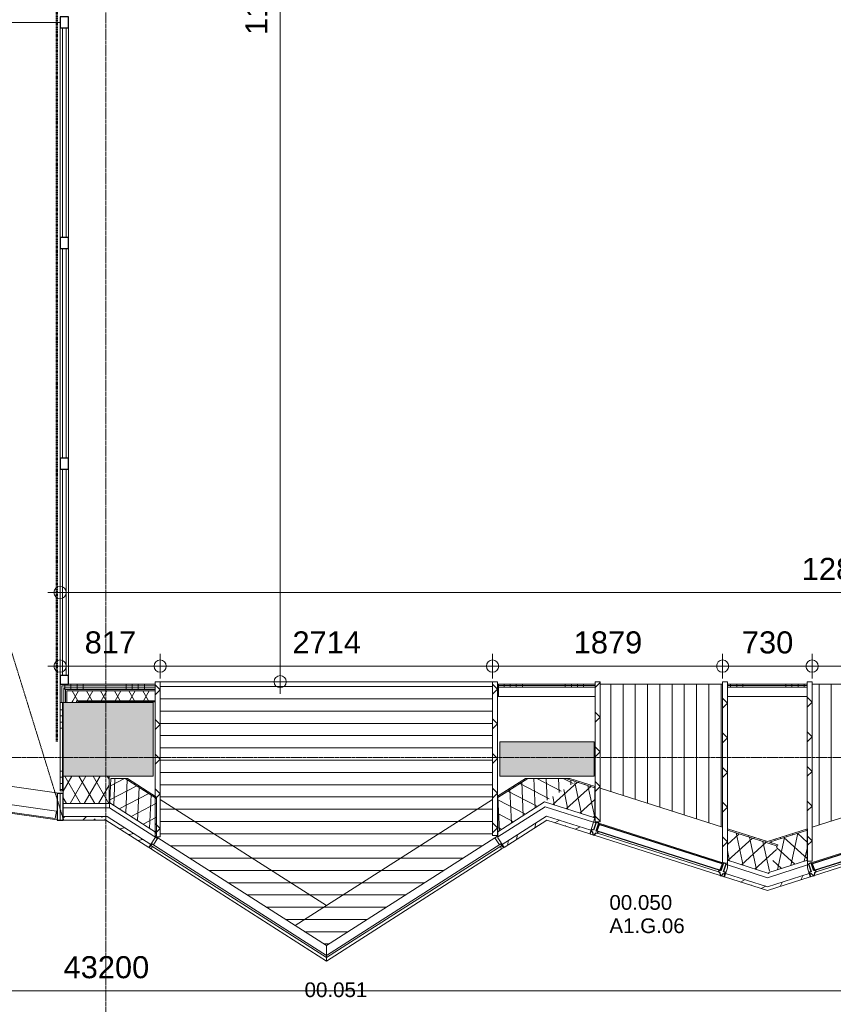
# Model space of a CAD drawing. Header units: millimetres. Extents: x 522 to 75900, y -25803 to 58941.
# Tile 29 of 134: x 30895 to 37539, y 7987 to 16022. Entities that reach past the tile are written whole.
import ezdxf

# ---------------------------------------------------------------- set-up
doc = ezdxf.new("R2010")
doc.units = ezdxf.units.MM
for name, pattern in [('BE_Brand', [10, 5, -2, 1, -2]), ('Dot', [4.7625, 0, -4.7625]), ('Grid Line', [22.225, 12.7, -3.175, 3.175, -3.175]), ('Streep 1_1', [2, 1, -1])]:
    doc.linetypes.add(name, pattern=pattern)
for name, color, linetype, lineweight in [('00_Algemeen', 7, 'Dot', 9), ('00_Algemeen-100', 7, 'Continuous', 9), ('22_Metselwerk', 7, 'Continuous', 9), ('30_Kozijnen-ramen-deuren', 7, 'Continuous', 9), ('42_Dekvloeren en vloersystemen', 7, 'Continuous', 9), ('42_Dekvloeren en vloersystemen_HATCH', 7, 'Continuous', 9)]:
    doc.layers.add(name, color=color, linetype=linetype, lineweight=lineweight)
doc.styles.add('Arial', font='arial.ttf', dxfattribs={"height": 180})
doc.styles.add('Arial_4', font='arial.ttf', dxfattribs={"height": 120})
doc.dimstyles.new('1_8mm_continuous_mm_zwart', dxfattribs={"dimscale": 304.8, "dimtxt": 183.646692, "dimasz": 0.328084, "dimexe": 0.328084, "dimexo": 0.0625, "dimgap": 0.164042, "dimtad": 1, "dimdec": 0, "dimzin": 0, "dimdsep": 46, "dimtxsty": 'Arial', "dimblk1": 'DOTBLANK', "dimblk2": 'DOTBLANK', "dimsah": 1, "dimcen": 0.09, "dimdle": 0.328084, "dimazin": 0, "dimtfac": 1, "dimtdec": 4, "dimtix": 1, "dimtmove": 0, "dimatfit": 3, "dimfxl": 0.328084, "dimfxlon": 1, "dimtvp": 1, "dimtolj": 1, "dimtzin": 0, "dimarcsym": 2})
pattern_1 = [(270, (31413.75, 10600), (500, 1e-12), []), (270, (31363.75, 10600), (500, 1e-12), []), (270, (31313.75, 10600), (500, 1e-12), []), (270, (31263.75, 10600), (500, 1e-12), [])]
pattern_2 = [(270, (35000, 10600), (500, 1e-12), []), (270, (34950, 10600), (500, 1e-12), []), (270, (34900, 10600), (500, 1e-12), []), (270, (34850, 10600), (500, 1e-12), [])]
pattern_3 = [(270, (36800.15, 10600), (500, 2e-12), []), (270, (36750.15, 10600), (500, 2e-12), []), (270, (36700.15, 10600), (500, 2e-12), []), (270, (36650.15, 10600), (500, 2e-12), [])]

# ---------------------------------------------------------------- blocks, each defined once
blk = doc.blocks.new('FRA_R12_AWT_CON_Betonwerk_R20_rvt-1-100 - Plattegrond - Begane grond')
at = {"layer": '22_Metselwerk', "true_color": 0xc0c0c0}
for points in [[(31250, 9850), (31985, 9850), (31985, 10450), (31250, 10450), (31250, 10233.7)], [(35300.1, 9850), (35585, 9850), (35585, 10130), (34815, 10130), (34815, 9850), (34893.9, 9850)]]:
    blk.add_hatch(color=9, dxfattribs=at).paths.add_polyline_path(points, flags=0)
at = {"layer": '22_Metselwerk', "lineweight": 13}
for p, q in [((31985, 10450), (31250, 10450)), ((31250, 10450), (31250, 9850)), ((31985, 9850), (31985, 10450)), ((35585, 10130), (34815, 10130)), ((34815, 10130), (34815, 9850)), ((35585, 9850), (35585, 10130)), ((31250, 9850), (31985, 9850)), ((34815, 9850), (35585, 9850))]:
    blk.add_line(p, q, dxfattribs=at)
blk = doc.blocks.new('31_W_A1_G_Kawneer - StoneClad - zigzag - A1_G_06_Kawneer - 1155x3410 - Recht-10955038-100 - Plattegrond - Begane grond')
at = {"layer": '30_Kozijnen-ramen-deuren', "lineweight": 25}
for p, q in [((-572.5, 26), (-572.5, 12)), ((-560.5, 26), (-572.5, 26)), ((-572.5, 12), (-557, 12)), ((-550.5, 50), (-560.5, 26)), ((-557, 12), (-557, -56)), ((-540.5, 50), (-550.5, 50)), ((-530.5, 26), (-540.5, 50)), ((-534, -56), (-534, 12)), ((-534, 12), (-518.5, 12)), ((-518.5, 26), (-530.5, 26)), ((528.5, 9), (-528.5, 9)), ((-528.5, 9), (-528.5, -46.5)), ((528.5, 9), (-528.5, 9)), ((-528.5, 9), (-528.5, -46.5)), ((-518.5, 12), (-518.5, 26)), ((530.5, 26), (518.5, 26)), ((518.5, 26), (518.5, 12)), ((518.5, 12), (534, 12)), ((528.5, -46.5), (528.5, 9)), ((528.5, -46.5), (528.5, 9)), ((540.5, 50), (530.5, 26)), ((534, 12), (534, -56)), ((550.5, 50), (540.5, 50)), ((560.5, 26), (550.5, 50)), ((557, -56), (557, 12)), ((557, 12), (572.5, 12)), ((572.5, 26), (560.5, 26)), ((572.5, 12), (572.5, 26)), ((-557, -56), (-534, -56)), ((-528.5, -46.5), (528.5, -46.5)), ((-528.5, -46.5), (528.5, -46.5)), ((534, -56), (557, -56))]:
    blk.add_line(p, q, dxfattribs=at)
at = {"layer": '30_Kozijnen-ramen-deuren'}
for p, q in [((-540.5, 50), (540.5, 50)), ((518.5, 26), (-518.5, 26)), ((-518.5, 12), (518.5, 12)), ((-528.1, -56), (534, -56))]:
    blk.add_line(p, q, dxfattribs=at)
blk = doc.blocks.new('31_W_A1_G_Kawneer - StoneClad - zigzag - A1_G_05_Kawneer - 1155x3410 - Links-10955034-100 - Plattegrond - Begane grond')
at = {"layer": '30_Kozijnen-ramen-deuren', "lineweight": 25}
for p, q in [((-572.5, 26), (-572.5, 12)), ((-560.5, 26), (-572.5, 26)), ((-572.5, 12), (-557, 12)), ((-550.5, 50), (-560.5, 26)), ((-557, 12), (-557, -56)), ((-540.5, 50), (-550.5, 50)), ((-530.5, 26), (-540.5, 50)), ((-534, -56), (-534, 12)), ((-534, 12), (-518.5, 12)), ((-518.5, 26), (-530.5, 26)), ((528.5, 9), (-528.5, 9)), ((-528.5, 9), (-528.5, -46.5)), ((528.5, 9), (-528.5, 9)), ((-528.5, 9), (-528.5, -46.5)), ((-518.5, 12), (-518.5, 26)), ((530.5, 26), (518.5, 26)), ((518.5, 26), (518.5, 12)), ((518.5, 12), (534, 12)), ((528.5, -46.5), (528.5, 9)), ((528.5, -46.5), (528.5, 9)), ((540.5, 50), (530.5, 26)), ((534, 12), (534, -56)), ((550.5, 50), (540.5, 50)), ((560.5, 26), (550.5, 50)), ((557, -56), (557, 12)), ((557, 12), (572.5, 12)), ((572.5, 26), (560.5, 26)), ((572.5, 12), (572.5, 26)), ((-557, -56), (-534, -56)), ((-528.5, -46.5), (528.5, -46.5)), ((-528.5, -46.5), (528.5, -46.5)), ((534, -56), (557, -56))]:
    blk.add_line(p, q, dxfattribs=at)
at = {"layer": '30_Kozijnen-ramen-deuren'}
for p, q in [((-540.5, 50), (540.5, 50)), ((518.5, 26), (-518.5, 26)), ((-518.5, 12), (518.5, 12)), ((-534, -56), (534, -56))]:
    blk.add_line(p, q, dxfattribs=at)
blk = doc.blocks.new('31_W_A2_GG_Kawneer - Zigzag - A1_GG_02_Kawneer-10256560-100 - Plattegrond - Begane grond')
at = {"layer": '30_Kozijnen-ramen-deuren'}
for p, q in [((-1425.3, -704.3), (-1432.9, -716.1)), ((0, -1631.5), (-1432.9, -716.1)), ((-1422.8, -722.5), (-1427.2, -748.1)), ((0, -1614.9), (-1425.3, -704.3)), ((-1412.3, -712.6), (-1375.7, -655.3)), ((-1375.7, -655.3), (0, -1534.2)), ((0, -1534.2), (1375.7, -655.3)), ((1425.3, -704.3), (0, -1614.9)), ((1432.9, -716.1), (0, -1631.5)), ((1412.3, -712.6), (1375.7, -655.3)), ((1422.8, -722.5), (1427.2, -748.1)), ((1425.3, -704.3), (1432.9, -716.1)), ((0, -1660), (-1427.2, -748.1)), ((1427.2, -748.1), (0, -1660)), ((0, -1614.9), (0, -1534.2)), ((0, -1614.9), (0, -1534.2)), ((0, -1631.5), (0, -1614.9)), ((0, -1614.9), (0, -1631.5)), ((0, -1660), (0, -1631.5)), ((0, -1631.5), (0, -1660))]:
    blk.add_line(p, q, dxfattribs=at)
blk = doc.blocks.new('21_CWA_G02_facade panel - 21_CWA_G02_facade panel - GL02-6955139-100 - Plattegrond - Begane grond')
at = {"layer": '30_Kozijnen-ramen-deuren', "lineweight": 18}
for p, q in [((517.3, 65), (-517.3, 65)), ((-517.3, 65), (-517.3, 3)), ((-517.3, 3), (517.3, 3)), ((517.3, 3), (517.3, 65))]:
    blk.add_line(p, q, dxfattribs=at)
blk = doc.blocks.new('Rectangular Mullion - 50 x 217_rotation-5218346-100 - Plattegrond - Begane grond')
at = {"layer": '30_Kozijnen-ramen-deuren', "lineweight": 25}
for p, q in [((-15.9, 146.9), (-65.4, 139.9)), ((-65.4, 139.9), (-34.6, -74.9)), ((14.9, -67.9), (-15.9, 146.9)), ((-34.6, -74.9), (14.9, -67.9))]:
    blk.add_line(p, q, dxfattribs=at)
blk = doc.blocks.new('Rectangular Mullion - 50 x 217mm-5218343-100 - Plattegrond - Begane grond')
at = {"layer": '30_Kozijnen-ramen-deuren'}
for p, q in [((30176.1, 9858.2), (31232.9, 9707)), ((30143.4, 9643.7), (31200.2, 9492.5))]:
    blk.add_line(p, q, dxfattribs=at)
blk = doc.blocks.new('System Panel - 22_CW_Internal_VSG_Double Glass_32mm-6263434-100 - Plattegrond - Begane grond')
at = {"layer": '30_Kozijnen-ramen-deuren', "lineweight": 18}
for p, q in [((855, 16), (-855, 16)), ((-855, 16), (-855, -16)), ((855, -16), (855, 16)), ((-855, -16), (855, -16))]:
    blk.add_line(p, q, dxfattribs=at)
blk = doc.blocks.new('System Panel - 22_CW_Internal_VSG_Double Glass_32mm-6263654-100 - Plattegrond - Begane grond')
at = {"layer": '30_Kozijnen-ramen-deuren', "lineweight": 18}
for p, q in [((842.5, 16), (-842.5, 16)), ((-842.5, 16), (-842.5, -16)), ((842.5, -16), (842.5, 16)), ((-842.5, -16), (842.5, -16))]:
    blk.add_line(p, q, dxfattribs=at)
blk = doc.blocks.new('Rectangular Mullion - 22CWm_90x70 Janisol Eco 70_blauw-10414443-100 - Plattegrond - Begane grond')
at = {"layer": '30_Kozijnen-ramen-deuren', "lineweight": 25}
for p, q in [((-45, 35), (45, 35)), ((-45, -35), (-45, 35)), ((45, 35), (45, -35)), ((45, -35), (-45, -35))]:
    blk.add_line(p, q, dxfattribs=at)
blk = doc.blocks.new('Rectangular Mullion - 22CWm_90x70 Janisol Eco 70_blauw-V52-100 - Plattegrond - Begane grond')
at = {"layer": '30_Kozijnen-ramen-deuren', "lineweight": 25}
for p, q in [((-45, 35), (45, 35)), ((-45, -35), (-45, 35)), ((45, 35), (45, -35)), ((45, -35), (-45, -35))]:
    blk.add_line(p, q, dxfattribs=at)
blk = doc.blocks.new('Rectangular Mullion - 22CWm_90x70 Janisol Eco 70_blauw-V53-100 - Plattegrond - Begane grond')
at = {"layer": '30_Kozijnen-ramen-deuren', "lineweight": 25}
for p, q in [((-45, 35), (45, 35)), ((-45, -35), (-45, 35)), ((45, 35), (45, -35)), ((45, -35), (-45, -35))]:
    blk.add_line(p, q, dxfattribs=at)
blk = doc.blocks.new('Rectangular Mullion - 22CWm_70x70 Jansen Eco 70_blauw-10414448-100 - Plattegrond - Begane grond')
at = {"layer": '30_Kozijnen-ramen-deuren', "lineweight": 25}
for p, q in [((0, 35), (-70, 35)), ((-70, 35), (-70, -35)), ((0, -35), (0, 35)), ((-70, -35), (0, -35))]:
    blk.add_line(p, q, dxfattribs=at)
blk = doc.blocks.new('Rectangular Mullion - 22CWm_70x70 Jansen Eco 70_blauw-9497728-100 - Plattegrond - Begane grond')
at = {"layer": '30_Kozijnen-ramen-deuren'}
for p, q in [((31225, 14155), (31225, 12445)), ((31295, 14155), (31295, 12445))]:
    blk.add_line(p, q, dxfattribs=at)
blk = doc.blocks.new('Rectangular Mullion - 22CWm_70x70 Jansen Eco 70_blauw-V54-100 - Plattegrond - Begane grond')
at = {"layer": '30_Kozijnen-ramen-deuren'}
for p, q in [((31225, 15955), (31225, 14245)), ((31295, 15955), (31295, 14245))]:
    blk.add_line(p, q, dxfattribs=at)
blk = doc.blocks.new('Rectangular Mullion - 22CWm_70x70 Jansen Eco 70_blauw-9497733-100 - Plattegrond - Begane grond')
at = {"layer": '30_Kozijnen-ramen-deuren'}
for p, q in [((31225, 12355), (31225, 10670)), ((31295, 12355), (31295, 10670))]:
    blk.add_line(p, q, dxfattribs=at)
blk = doc.blocks.new('DIMBLOCK172-100 - Plattegrond - Begane grond')
at = {"layer": '00_Algemeen-100', "transparency": 16777216}
for p, q in [((32922.2, 21867.5), (33122.2, 21867.5)), ((33022.2, 21867.5), (32922.2, 21867.5)), ((33022.2, 10520), (33022.2, 21867.5)), ((32922.2, 10620), (33122.2, 10620)), ((33022.2, 10620), (32922.2, 10620))]:
    blk.add_line(p, q, dxfattribs=at)
for centre in [(33022.2, 21867.5), (33022.2, 10620)]:
    blk.add_circle(centre, 50, dxfattribs=at)
at = {"layer": '00_Algemeen-100', "color": 0, "transparency": 16777216, "insert": (32738.5, 15897.6), "char_height": 180, "width": 830.648, "attachment_point": 1, "rotation": 90, "line_spacing_factor": 0.941778, "style": 'Arial'}
blk.add_mtext('11248', dxfattribs=at)
blk = doc.blocks.new('_DotBlank')
at = {"color": 0, "linetype": 'ByBlock', "lineweight": -2}
blk.add_line((-0.5, 0), (-1, 0), dxfattribs=at)
blk.add_circle((0, 0), 0.5, dxfattribs=at)
blk = doc.blocks.new('DIMBLOCK193-100 - Plattegrond - Begane grond')
at = {"layer": '00_Algemeen-100', "transparency": 16777216}
for p, q in [((31225, 10646.9), (31225, 10846.9)), ((32042.5, 10646.9), (32042.5, 10846.9)), ((31125, 10746.9), (32042.5, 10746.9)), ((31225, 10746.9), (31225, 10646.9)), ((32042.5, 10746.9), (32042.5, 10646.9))]:
    blk.add_line(p, q, dxfattribs=at)
for centre in [(31225, 10746.9), (32042.5, 10746.9)]:
    blk.add_circle(centre, 50, dxfattribs=at)
at = {"layer": '00_Algemeen-100', "color": 0, "transparency": 16777216, "insert": (31426.1, 11030.6), "char_height": 180, "width": 498.389, "attachment_point": 1, "line_spacing_factor": 0.941778, "style": 'Arial'}
blk.add_mtext('817', dxfattribs=at)
blk = doc.blocks.new('DIMBLOCK194-100 - Plattegrond - Begane grond')
at = {"layer": '00_Algemeen-100', "transparency": 16777216}
for p, q in [((32042.5, 10646.9), (32042.5, 10846.9)), ((34756.5, 10646.9), (34756.5, 10846.9)), ((32042.5, 10746.9), (34756.5, 10746.9)), ((32042.5, 10746.9), (32042.5, 10646.9)), ((34756.5, 10746.9), (34756.5, 10646.9))]:
    blk.add_line(p, q, dxfattribs=at)
for centre in [(32042.5, 10746.9), (34756.5, 10746.9)]:
    blk.add_circle(centre, 50, dxfattribs=at)
at = {"layer": '00_Algemeen-100', "color": 0, "transparency": 16777216, "insert": (33122.6, 11030.6), "char_height": 180, "width": 664.518, "attachment_point": 1, "line_spacing_factor": 0.941778, "style": 'Arial'}
blk.add_mtext('2714', dxfattribs=at)
blk = doc.blocks.new('DIMBLOCK195-100 - Plattegrond - Begane grond')
at = {"layer": '00_Algemeen-100', "transparency": 16777216}
for p, q in [((34756.5, 10646.9), (34756.5, 10846.9)), ((36635.2, 10646.9), (36635.2, 10846.9)), ((34756.5, 10746.9), (36635.2, 10746.9)), ((34756.5, 10746.9), (34756.5, 10646.9)), ((36635.2, 10746.9), (36635.2, 10646.9))]:
    blk.add_line(p, q, dxfattribs=at)
for centre in [(34756.5, 10746.9), (36635.2, 10746.9)]:
    blk.add_circle(centre, 50, dxfattribs=at)
at = {"layer": '00_Algemeen-100', "color": 0, "transparency": 16777216, "insert": (35419, 11030.6), "char_height": 180, "width": 664.518, "attachment_point": 1, "line_spacing_factor": 0.941778, "style": 'Arial'}
blk.add_mtext('1879', dxfattribs=at)
blk = doc.blocks.new('DIMBLOCK196-100 - Plattegrond - Begane grond')
at = {"layer": '00_Algemeen-100', "transparency": 16777216}
for p, q in [((36635.2, 10646.9), (36635.2, 10846.9)), ((37365, 10646.9), (37365, 10846.9)), ((36635.2, 10746.9), (37365, 10746.9)), ((36635.2, 10746.9), (36635.2, 10646.9)), ((37365, 10746.9), (37365, 10646.9))]:
    blk.add_line(p, q, dxfattribs=at)
for centre in [(36635.2, 10746.9), (37365, 10746.9)]:
    blk.add_circle(centre, 50, dxfattribs=at)
at = {"layer": '00_Algemeen-100', "color": 0, "transparency": 16777216, "insert": (36792.4, 11030.6), "char_height": 180, "width": 498.389, "attachment_point": 1, "line_spacing_factor": 0.941778, "style": 'Arial'}
blk.add_mtext('730', dxfattribs=at)
blk = doc.blocks.new('DIMBLOCK197-100 - Plattegrond - Begane grond')
at = {"layer": '00_Algemeen-100', "transparency": 16777216}
for p, q in [((37365, 10646.9), (37365, 10846.9)), ((38365, 10646.9), (38365, 10846.9)), ((37365, 10746.9), (38365, 10746.9)), ((37365, 10746.9), (37365, 10646.9)), ((38365, 10746.9), (38365, 10646.9))]:
    blk.add_line(p, q, dxfattribs=at)
for centre in [(37365, 10746.9), (38365, 10746.9)]:
    blk.add_circle(centre, 50, dxfattribs=at)
at = {"layer": '00_Algemeen-100', "color": 0, "transparency": 16777216, "insert": (37588.1, 11030.6), "char_height": 180, "width": 664.518, "attachment_point": 1, "line_spacing_factor": 0.941778, "style": 'Arial'}
blk.add_mtext('1000', dxfattribs=at)
blk = doc.blocks.new('DIMBLOCK208-100 - Plattegrond - Begane grond')
at = {"layer": '00_Algemeen-100', "transparency": 16777216}
for p, q in [((31225, 11446.9), (31225, 11246.9)), ((31225, 11346.9), (31225, 11446.9)), ((44030, 11446.9), (44030, 11246.9)), ((44030, 11346.9), (44030, 11446.9)), ((31125, 11346.9), (44030, 11346.9))]:
    blk.add_line(p, q, dxfattribs=at)
for centre in [(31225, 11346.9), (44030, 11346.9)]:
    blk.add_circle(centre, 50, dxfattribs=at)
at = {"layer": '00_Algemeen-100', "color": 0, "transparency": 16777216, "insert": (37281.4, 11630.6), "char_height": 180, "width": 830.648, "attachment_point": 1, "line_spacing_factor": 0.941778, "style": 'Arial'}
blk.add_mtext('12805', dxfattribs=at)
blk = doc.blocks.new('DIMBLOCK259-100 - Plattegrond - Begane grond')
at = {"layer": '00_Algemeen-100', "transparency": 16777216}
for p, q in [((10000, 8196.1), (10000, 7996.1)), ((10000, 8096.1), (10000, 8196.1)), ((53200, 8196.1), (53200, 7996.1)), ((53200, 8096.1), (53200, 8196.1)), ((9900, 8096.1), (53300, 8096.1))]:
    blk.add_line(p, q, dxfattribs=at)
for centre in [(10000, 8096.1), (53200, 8096.1)]:
    blk.add_circle(centre, 50, dxfattribs=at)
at = {"layer": '00_Algemeen-100', "color": 0, "transparency": 16777216, "insert": (31253.9, 8379.8), "char_height": 180, "width": 830.648, "attachment_point": 1, "line_spacing_factor": 0.941778, "style": 'Arial'}
blk.add_mtext('43200', dxfattribs=at)

msp = doc.modelspace()

# ---------------------------------------------------------------- hatches: boundary and pattern name
at = {"layer": '22_Metselwerk'}
h = msp.add_hatch(dxfattribs=at)
h.set_pattern_fill('FP_340', color=256, angle=225, style=0, pattern_type=2)
h.set_pattern_definition([(135, (32042.5, 9987.5), (-141.42, -141.42), []), (225, (32042.5, 9987.5), (141.42, -141.42), [])])
h.paths.add_polyline_path([(32002.5, 9355), (32042.5, 9355), (32042.5, 10620), (32002.5, 10620), (32002.5, 9442.2)], flags=0)
h = msp.add_hatch(dxfattribs=at)
h.set_pattern_fill('FP_341', color=256, angle=225, style=0, pattern_type=2)
h.set_pattern_definition([(135, (34796.5, 9992.89), (-141.42, -141.42), []), (225, (34796.5, 9992.89), (141.42, -141.42), [])])
h.paths.add_polyline_path([(34756.5, 9365.8), (34796.5, 9365.8), (34796.5, 10620), (34756.5, 10620), (34756.5, 9442.2)], flags=0)
h = msp.add_hatch(dxfattribs=at)
h.set_pattern_fill('FP_342', color=256, angle=225, style=0, pattern_type=2)
h.set_pattern_definition([(135, (35635, 10047.5), (-141.42, -141.42), []), (225, (35635, 10047.5), (141.42, -141.42), [])])
h.paths.add_polyline_path([(35595, 9475), (35635, 9475), (35635, 10620), (35595, 10620), (35595, 10233.7)], flags=0)
h = msp.add_hatch(dxfattribs=at)
h.set_pattern_fill('FP_343', color=256, angle=225, style=0, pattern_type=2)
h.set_pattern_definition([(135, (36675.22, 9879.04), (-141.42, -141.42), []), (225, (36675.22, 9879.04), (141.42, -141.42), [])])
h.paths.add_polyline_path([(36675.2, 9138.1), (36675.2, 10620), (36635.2, 10620), (36635.2, 9138.1), (36640.1, 9138.1), (36641, 9141), (36650, 9138.1), (36662.9, 9138.1)], flags=0)
h = msp.add_hatch(dxfattribs=at)
h.set_pattern_fill('FP_344', color=256, angle=225, style=0, pattern_type=2)
h.set_pattern_definition([(135, (37365, 9887.5), (-141.42, -141.42), []), (225, (37365, 9887.5), (141.42, -141.42), [])])
h.paths.add_polyline_path([(37365, 9155), (37365, 10620), (37325, 10620), (37325, 9155), (37330.9, 9155)], flags=0)
at = {"layer": '22_Metselwerk', "true_color": 0x808080}
h = msp.add_hatch(dxfattribs=at)
h.set_pattern_fill('FP_215', color=8, angle=-90, style=0, pattern_type=2)
h.set_pattern_definition(pattern_1)
h.paths.add_polyline_path([(31644.6, 10585), (32002.5, 10585), (32002.5, 10600), (31225, 10600), (31225, 10585), (31441.5, 10585)], flags=0)
h = msp.add_hatch(dxfattribs=at)
h.set_pattern_fill('FP_215', color=8, angle=-90, style=0, pattern_type=2)
h.set_pattern_definition(pattern_1)
h.paths.add_polyline_path([(31644.6, 10570), (32002.5, 10570), (32002.5, 10585), (31240, 10585), (31240, 10570), (31441.5, 10570)], flags=0)
h = msp.add_hatch(dxfattribs=at)
h.set_pattern_fill('FP_215', color=8, angle=-90, style=0, pattern_type=2)
h.set_pattern_definition(pattern_1)
h.paths.add_polyline_path([(31644.6, 10555), (32002.5, 10555), (32002.5, 10570), (31255, 10570), (31255, 10555), (31441.5, 10555)], flags=0)
at = {"layer": '22_Metselwerk'}
h = msp.add_hatch(dxfattribs=at)
h.set_pattern_fill('FP_2', color=256, angle=240, style=0, pattern_type=2)
h.set_pattern_definition([(60, (0, 0), (-86.60254, 50), []), (120, (0, 0), (-86.60254, -50), [])])
h.paths.add_polyline_path([(31644.6, 10465), (32002.5, 10465), (32002.5, 10545), (31280, 10545), (31280, 10465), (31441.5, 10465)], flags=0)
at = {"layer": '22_Metselwerk', "true_color": 0x808080}
h = msp.add_hatch(dxfattribs=at)
h.set_pattern_fill('FP_319', color=8, angle=-90, style=0, pattern_type=2)
h.set_pattern_definition(pattern_2)
h.paths.add_polyline_path([(35595, 10587.5), (35595, 10600), (34805, 10600), (34805, 10587.5), (34893.9, 10587.5)], flags=0)
h = msp.add_hatch(dxfattribs=at)
h.set_pattern_fill('FP_319', color=8, angle=-90, style=0, pattern_type=2)
h.set_pattern_definition(pattern_2)
h.paths.add_polyline_path([(34805, 10575), (35595, 10575), (35595, 10587.5), (34805, 10587.5)], flags=0)
h = msp.add_hatch(dxfattribs=at)
h.set_pattern_fill('FP_320', color=8, angle=-90, style=0, pattern_type=2)
h.set_pattern_definition(pattern_3)
h.paths.add_polyline_path([(37325, 10587.5), (37325, 10600), (36675.2, 10600), (36675.2, 10587.5)], flags=0)
h = msp.add_hatch(dxfattribs=at)
h.set_pattern_fill('FP_320', color=8, angle=-90, style=0, pattern_type=2)
h.set_pattern_definition(pattern_3)
h.paths.add_polyline_path([(36675.2, 10575), (37325, 10575), (37325, 10587.5), (36675.2, 10587.5)], flags=0)
h = msp.add_hatch(dxfattribs=at)
h.set_pattern_fill('FP_193', color=8, angle=-90, style=0, pattern_type=2)
h.set_pattern_definition([(0, (31225, 9890), (0, 500), []), (0, (31225, 9840), (0, 500), []), (0, (31225, 9790), (0, 500), []), (0, (31225, 9740), (0, 500), [])])
h.paths.add_polyline_path([(31238.4, 9730), (31245, 9730), (31245, 10450), (31225, 10450), (31225, 9730)], flags=0)
at = {"layer": '22_Metselwerk'}
h = msp.add_hatch(dxfattribs=at)
h.set_pattern_fill('FP_2', color=256, angle=240, style=0, pattern_type=2)
h.set_pattern_definition([(60, (0, 0), (-86.60254, 50), []), (120, (0, 0), (-86.60254, -50), [])])
h.paths.add_polyline_path([(31360, 10450), (31360, 10465), (31280, 10465), (31280, 10450)], flags=0)
at = {"layer": '22_Metselwerk', "true_color": 0xc0c0c0}
h = msp.add_hatch(dxfattribs=at)
h.set_pattern_fill('FP_2', color=9, angle=240, style=0, pattern_type=2)
h.set_pattern_definition([(60, (0, 0), (-86.60254, 50), []), (120, (0, 0), (-86.60254, -50), [])])
h.paths.add_polyline_path([(31625.2, 9626), (31625.2, 9850), (31250.2, 9850), (31250.2, 9626)], flags=0)
h = msp.add_hatch(dxfattribs=at)
h.set_pattern_fill('FP_408', color=9, angle=-120, style=0, pattern_type=2)
h.set_pattern_definition([(27.426, (0, 0), (-46.06026, 88.76065), []), (87.426, (0, 0), (-99.8991, 4.49097), [])])
h.paths.add_polyline_path([(32013.5, 9387.2), (32013.5, 9666.1), (31756.9, 9830), (31639.7, 9830), (31630.9, 9631.6), (31927.5, 9442.2)], flags=0)
h = msp.add_hatch(dxfattribs=at)
h.set_pattern_fill('FP_409', color=9, angle=-90, style=0, pattern_type=2)
h.set_pattern_definition([(57.426, (32481.7, 9045.36), (-421.35, 269.2), []), (57.426, (32523.83, 9018.44), (-421.35, 269.2), []), (57.426, (32565.97, 8991.5), (-421.35, 269.2), []), (57.426, (32608.1, 8964.6), (-421.35, 269.2), [])])
h.paths.add_polyline_path([(32013.5, 9666.1), (32013.5, 9677.9), (31775.5, 9830), (31756.9, 9830)], flags=0)
h = msp.add_hatch(dxfattribs=at)
h.set_pattern_fill('FP_402', color=9, angle=240, style=0, pattern_type=2)
h.set_pattern_definition([(92.574, (0, 0), (-99.8991, -4.49097), []), (152.574, (0, 0), (-46.06026, -88.76065), [])])
h.paths.add_polyline_path([(34800, 9395.8), (35438, 9803.4), (35354.9, 9830), (35043.1, 9830), (34800, 9674.7), (34800, 9442.2)], flags=0)
h = msp.add_hatch(dxfattribs=at)
h.set_pattern_fill('FP_403', color=9, angle=270, style=0, pattern_type=2)
h.set_pattern_definition([(122.574, (34615.3, 9235.1), (-421.35, -269.2), []), (122.57, (34657.44, 9262.03), (-421.35, -269.2), []), (122.57, (34699.57, 9288.95), (-421.35, -269.2), []), (122.57, (34741.7, 9315.87), (-421.35, -269.2), [])])
h.paths.add_polyline_path([(34800, 9674.7), (35043.1, 9830), (35024.5, 9830), (34800, 9686.6)], flags=0)
h = msp.add_hatch(dxfattribs=at)
h.set_pattern_fill('FP_404', color=9, angle=-120, style=0, pattern_type=2)
h.set_pattern_definition([(42.284, (0, 0), (-67.2806, 73.9819), []), (102.284, (0, 0), (-97.7105, -21.27575), [])])
h.paths.add_polyline_path([(37011, 9054.3), (37082.5, 9278.1), (36673.4, 9408.8), (36673.4, 9162.1), (36924.8, 9081.8)], flags=0)
h.paths.add_polyline_path([(35591.2, 9507.8), (35591.2, 9754.5), (35438, 9803.4), (35180.6, 9639), (35300.1, 9600.8)], flags=0)
h = msp.add_hatch(dxfattribs=at)
h.set_pattern_fill('FP_405', color=9, angle=-90, style=0, pattern_type=2)
h.set_pattern_definition([(72.284, (36283.37, 9248.9), (-476.29, 152.15), []), (72.284, (36331, 9233.7), (-476.29, 152.15), []), (72.284, (36378.63, 9218.47), (-476.29, 152.15), []), (72.284, (36426.26, 9203.26), (-476.29, 152.15), [])])
h.paths.add_polyline_path([(37082.5, 9278.1), (37085.5, 9287.7), (36673.4, 9419.3), (36673.4, 9408.8), (36924.8, 9328.5)], flags=0)
h.paths.add_polyline_path([(35591.2, 9754.5), (35591.2, 9765), (35387.7, 9830), (35354.9, 9830), (35482.6, 9789.2)], flags=0)
h = msp.add_hatch(dxfattribs=at)
h.set_pattern_fill('FP_407', color=9, angle=270, style=0, pattern_type=2)
h.set_pattern_definition([(107.716, (38097.66, 9370.6), (-476.29, -152.15), []), (107.716, (38145.3, 9385.83), (-476.29, -152.15), []), (107.716, (38192.9, 9401.05), (-476.29, -152.15), []), (107.716, (38240.54, 9416.26), (-476.29, -152.15), [])])
h.paths.add_polyline_path([(37016.4, 9309.7), (37326.7, 9408.8), (37326.7, 9419.3), (37000, 9315)], flags=0)
h.paths.add_polyline_path([(38408.8, 9754.5), (38645.1, 9830), (38612.3, 9830), (38408.8, 9765)], flags=0)
h = msp.add_hatch(dxfattribs=at)
h.set_pattern_fill('FP_406', color=9, angle=240, style=0, pattern_type=2)
h.set_pattern_definition([(77.716, (0, 0), (-97.7105, 21.27575), []), (137.716, (0, 0), (-67.2806, -73.9819), [])])
h.paths.add_polyline_path([(37013.4, 9062.1), (37326.6, 9162.1), (37326.7, 9408.8), (37016.4, 9309.7), (37085.5, 9287.7), (37042.8, 9153.8)], flags=0)
h.paths.add_polyline_path([(38408.8, 9507.8), (38819.4, 9639), (38562, 9803.4), (38408.8, 9754.5), (38408.8, 9617.5)], flags=0)
h = msp.add_hatch(dxfattribs=at)
h.set_pattern_fill('FP_65', color=9, angle=225, style=0, pattern_type=2)
h.set_pattern_definition([(45, (0, 0), (-88.38835, 88.38835), []), (45, (3e-13, 88.39), (-88.38835, 88.38835), [62.5, -312.5])])
h.paths.add_polyline_path([(31600, 9490), (31553, 9520), (31250, 9520), (31250, 9490)], flags=0)
h = msp.add_hatch(dxfattribs=at)
h.set_pattern_fill('FP_69', color=9, angle=-135, style=0, pattern_type=2)
h.set_pattern_definition([(12.426, (0, 0), (-26.8973, 122.07184), []), (12.426, (47.59, 74.48), (-26.8973, 122.07184), [62.5, -312.5])])
h.paths.add_polyline_path([(31950, 9266.4), (31966.2, 9291.7), (31608.8, 9520), (31553, 9520), (31674.9, 9442.2)], flags=0)
h = msp.add_hatch(dxfattribs=at)
h.set_pattern_fill('FP_68', color=9, angle=225, style=0, pattern_type=2)
h.set_pattern_definition([(77.574, (0, 0), (-122.07184, 26.8973), []), (77.574, (-47.59, 74.48), (-122.07184, 26.8973), [62.5, -312.5])])
h.paths.add_polyline_path([(34850, 9266.4), (35200, 9490), (35162.9, 9501.9), (34833.8, 9291.7)], flags=0)
h = msp.add_hatch(dxfattribs=at)
h.set_pattern_fill('FP_67', color=9, angle=-135, style=0, pattern_type=2)
h.set_pattern_definition([(27.284, (0, 0), (-57.30017, 111.09316), []), (27.284, (26.9, 84.2), (-57.30017, 111.09316), [62.5, -312.5])])
h.paths.add_polyline_path([(36950.7, 8930.7), (37000, 8946.5), (36659.3, 9055.3), (36650.2, 9026.8), (36924.8, 8939)], flags=0)
h.paths.add_polyline_path([(35549.9, 9378.2), (35559.1, 9406.8), (35195.7, 9522.9), (35162.9, 9501.9), (35349.7, 9442.2)], flags=0)
h = msp.add_hatch(dxfattribs=at)
h.set_pattern_fill('FP_66', color=9, angle=225, style=0, pattern_type=2)
h.set_pattern_definition([(62.716, (0, 0), (-111.09316, 57.30017), []), (62.716, (-26.9, 84.2), (-111.09316, 57.30017), [62.5, -312.5])])
h.paths.add_polyline_path([(37000, 8915), (37349.9, 9026.8), (37340.7, 9055.3), (36950.7, 8930.7)], flags=0)
h.paths.add_polyline_path([(38450.1, 9378.2), (38800, 9490), (38767.1, 9511), (38441, 9406.8)], flags=0)
at = {"layer": '42_Dekvloeren en vloersystemen_HATCH', "true_color": 0xc0c0c0}
h = msp.add_hatch(dxfattribs=at)
h.set_pattern_fill('FP_186', color=9, style=0, pattern_type=2)
h.set_pattern_definition([(0, (33400, 9979.41), (0, 100), [])])
h.paths.add_polyline_path([(33400, 8465.8), (34796.5, 9358), (34796.5, 9365.8), (34756.5, 9365.8), (34756.5, 10620), (32042.5, 10620), (32042.5, 9355), (32008.2, 9355), (33269.2, 8549.3)], flags=0)
h = msp.add_hatch(dxfattribs=at)
h.set_pattern_fill('FP_185', color=9, style=0, pattern_type=2)
h.set_pattern_definition([(90, (78521.98, -51420.07), (-100, 6e-15), [])])
h.paths.add_polyline_path([(36635.2, 9431.5), (36635.2, 10600), (35635, 10600), (35635, 9751), (36601.8, 9442.2)], flags=0)
h.paths.add_polyline_path([(37365, 9431.6), (38365, 9751), (38365, 10600), (37365, 10600), (37365, 9442.2)], flags=0)

# ---------------------------------------------------------------- linework, layer by layer
at = {"layer": '00_Algemeen', "color": 16, "linetype": 'Grid Line', "true_color": 0x800000}
for p, q in [((31600, 4084), (31600, 58341)), ((5155.6, 10000), (57181.4, 10000))]:
    msp.add_line(p, q, dxfattribs=at)
at = {"layer": '00_Algemeen', "linetype": 'Streep 1_1'}
msp.add_line((31253.8, 9490), (25210, 29048.3), dxfattribs=at)
at = {"layer": '00_Algemeen', "color": 82, "linetype": 'BE_Brand', "lineweight": 50, "true_color": 0x46cc0d}
msp.add_line((31200, 21944.6), (31200, 10130.9), dxfattribs=at)
at = {"layer": '00_Algemeen', "color": 7, "linetype": 'Continuous', "true_color": 0xffffff}
msp.add_line((31225.2, 9490), (31225.2, 9707), dxfattribs=at)
at = {"layer": '00_Algemeen', "linetype": 'Continuous'}
for p, q in [((31443.5, 9590), (31250, 9590)), ((35580.4, 9473.5), (35185.7, 9599.5)), ((37000, 9020), (36673.4, 9124.3)), ((37326.6, 9124.3), (37000, 9020))]:
    msp.add_line(p, q, dxfattribs=at)
at = {"layer": '22_Metselwerk'}
for p, q in [((32002.5, 9355), (32002.5, 10620)), ((32042.5, 10620), (32002.5, 10620)), ((32042.5, 9355), (32042.5, 10620)), ((34756.5, 10620), (34756.5, 9365.8)), ((34796.5, 10620), (34756.5, 10620)), ((34796.5, 9365.8), (34796.5, 10620)), ((35595, 10620), (35595, 9475)), ((35635, 10620), (35595, 10620)), ((35635, 9475), (35635, 10620)), ((36635.2, 10620), (36635.2, 9138.1)), ((36675.2, 10620), (36635.2, 10620)), ((36675.2, 9138.1), (36675.2, 10620)), ((37325, 10620), (37325, 9155)), ((37365, 10620), (37325, 10620)), ((37365, 9155), (37365, 10620)), ((32002.5, 10600), (31225, 10600)), ((31225, 10600), (31225, 9730)), ((32002.5, 10585), (31240, 10585)), ((31240, 10450), (31240, 10585)), ((32002.5, 10570), (31255, 10570)), ((31255, 10450), (31255, 10570)), ((32002.5, 10555), (31270, 10555)), ((31270, 10450), (31270, 10555)), ((32002.5, 10545), (31280, 10545)), ((31280, 10450), (31280, 10545)), ((35595, 10600), (34796.5, 10600)), ((34805, 10600), (34805, 10500)), ((35595, 10587.5), (34805, 10587.5)), ((35595, 10575), (34805, 10575)), ((37325, 10600), (36675.2, 10600)), ((37325, 10587.5), (36675.2, 10587.5)), ((37325, 10575), (36675.2, 10575)), ((31245, 10450), (31225, 10450)), ((31225, 10450), (31370, 10450)), ((31245, 9730), (31245, 10450)), ((32002.5, 10465), (31360, 10465)), ((31360, 10450), (31360, 10465)), ((31370, 10455), (32002.5, 10455)), ((31370, 10450), (31370, 10455)), ((34796.5, 10500), (35595, 10500)), ((36675.2, 10500), (37325, 10500)), ((31625.2, 9850), (31250.2, 9850)), ((31250.2, 9850), (31250.2, 9626)), ((31625.2, 9626), (31625.2, 9850)), ((31639.7, 9830), (31629.1, 9590.1)), ((31775.5, 9830), (31639.7, 9830)), ((31756.9, 9830), (32013.5, 9666.1)), ((32013.5, 9677.9), (31775.5, 9830)), ((35024.5, 9830), (34796.5, 9684.3)), ((34800, 9674.7), (35043.1, 9830)), ((35387.7, 9830), (35024.5, 9830)), ((35354.9, 9830), (35591.2, 9754.5)), ((35595, 9763.8), (35387.7, 9830)), ((31225, 9730), (31245, 9730)), ((35591.2, 9507.5), (35591.2, 9765)), ((35635, 9751), (36635.2, 9431.5)), ((37365, 9431.6), (38365, 9751)), ((32013.5, 9365.8), (32013.5, 9677.9)), ((32042.5, 9659.4), (33400, 8792.1)), ((33144.6, 8629), (34756.5, 9658.8)), ((34800, 9686.6), (34800, 9344.6)), ((31250, 9590), (31250, 9490)), ((31250.2, 9626), (31625.2, 9626)), ((31629.2, 9590), (31443.5, 9590)), ((31629.1, 9590.1), (32021.1, 9339.6)), ((31630.9, 9631.6), (32013.5, 9387.2)), ((34800, 9395.8), (35180.6, 9639)), ((35185.7, 9599.5), (34800, 9353.1)), ((35180.6, 9639), (35591.2, 9507.8)), ((31608.8, 9520), (31250, 9520)), ((31250, 9490), (31600, 9490)), ((31600, 9490), (31950, 9266.4)), ((31608.8, 9520), (31966.2, 9291.7)), ((34833.8, 9291.7), (35195.7, 9522.9)), ((34850, 9266.4), (35200, 9490)), ((35195.7, 9522.9), (35559.1, 9406.8)), ((35200, 9490), (35549.9, 9378.2)), ((35549.9, 9378.2), (35591.2, 9507.5)), ((35562.1, 9416.3), (35566.9, 9414.8)), ((35566.9, 9414.8), (35566.3, 9412.9)), ((35580.4, 9473.5), (35599.9, 9467.2)), ((35595, 9475), (35635, 9475)), ((37000, 9315), (36673.4, 9419.3)), ((36673.4, 9419.3), (36673.4, 9099.5)), ((36673.4, 9408.8), (37082.5, 9278.1)), ((37326.7, 9419.3), (37000, 9315)), ((37016.4, 9309.7), (37326.7, 9408.8)), ((37326.6, 9099.5), (37326.7, 9419.3)), ((31950, 9266.4), (32013.5, 9365.8)), ((32002.5, 9355), (32042.5, 9355)), ((34756.5, 9365.8), (34796.5, 9365.8)), ((34800, 9344.6), (34850, 9266.4)), ((35562, 9399.6), (35554.7, 9376.7)), ((35575.7, 9370), (35554.7, 9376.7)), ((31967.1, 9283.9), (31954.2, 9263.7)), ((31972.8, 9251.9), (31954.2, 9263.7)), ((31971.5, 9300.1), (31975.7, 9297.4)), ((31975.7, 9297.4), (31974.7, 9295.7)), ((34824.3, 9297.4), (34828.5, 9300.1)), ((34825.3, 9295.7), (34824.3, 9297.4)), ((34845.8, 9263.7), (34827.2, 9251.9)), ((34845.8, 9263.7), (34832.9, 9283.9)), ((37085.5, 9287.7), (37016.4, 9309.7)), ((37082.5, 9278.1), (37085.5, 9287.7)), ((36673.4, 9162.1), (37011, 9054.3)), ((37013.4, 9062.1), (37326.6, 9162.1)), ((36635.2, 9138.1), (36640.1, 9138.1)), ((36650, 9138.1), (36675.2, 9138.1)), ((36673.4, 9099.5), (36650.2, 9026.8)), ((36661.1, 9128.3), (36673.4, 9124.3)), ((37325, 9155), (37365, 9155)), ((37326.6, 9124.3), (37339, 9128.3)), ((37349.9, 9026.8), (37326.6, 9099.5)), ((36645.4, 9028.3), (36624.4, 9035)), ((36650.2, 9026.8), (37000, 8915)), ((36659.3, 9055.3), (37000, 8946.5)), ((37000, 8946.5), (37340.7, 9055.3)), ((37000, 8915), (37349.9, 9026.8)), ((37011, 9054.3), (37013.4, 9062.1)), ((37337.7, 9064.9), (37342.5, 9066.4)), ((37342.5, 9066.4), (37343.1, 9064.5)), ((37347.3, 9051.1), (37354.6, 9028.3)), ((37375.6, 9035), (37354.6, 9028.3))]:
    msp.add_line(p, q, dxfattribs=at)
at = {"layer": '30_Kozijnen-ramen-deuren', "color": 31, "lineweight": 18, "true_color": 0xffbc79}
for p, q in [((36645.4, 9028.3), (36652.7, 9051.1)), ((36650.2, 9026.8), (36645.4, 9028.3)), ((36662.3, 9064.9), (36650.2, 9026.8)), ((36657, 9064.5), (36657.6, 9066.4)), ((36657.6, 9066.4), (36662.3, 9064.9))]:
    msp.add_line(p, q, dxfattribs=at)
at = {"layer": '42_Dekvloeren en vloersystemen', "color": 7, "true_color": 0xffffff}
for p, q in [((24795, 16000), (31225, 16000)), ((34756.5, 10620), (32042.5, 10620)), ((36635.2, 10600), (35635, 10600)), ((38365, 10600), (37365, 10600)), ((32008.2, 9355), (32024.3, 9344.7)), ((34775.7, 9344.7), (34796.5, 9358)), ((34796.5, 9358), (34796.5, 9365.8))]:
    msp.add_line(p, q, dxfattribs=at)

# ---------------------------------------------------------------- block references
at = {"lineweight": 5}
msp.add_blockref('FRA_R12_AWT_CON_Betonwerk_R20_rvt-1-100 - Plattegrond - Begane grond', (0, 0), dxfattribs=at)
at = {"layer": '30_Kozijnen-ramen-deuren', "extrusion": (0, 0, -1), "rotation": 89.9999999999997}
for name, p in [('Rectangular Mullion - 22CWm_90x70 Janisol Eco 70_blauw-V53-100 - Plattegrond - Begane grond', (-31260, 16000)), ('Rectangular Mullion - 22CWm_90x70 Janisol Eco 70_blauw-V52-100 - Plattegrond - Begane grond', (-31260, 14200)), ('Rectangular Mullion - 22CWm_90x70 Janisol Eco 70_blauw-10414443-100 - Plattegrond - Begane grond', (-31260, 12400))]:
    msp.add_blockref(name, p, dxfattribs=at)
at = {"layer": '30_Kozijnen-ramen-deuren'}
for name, p in [('Rectangular Mullion - 22CWm_70x70 Jansen Eco 70_blauw-V54-100 - Plattegrond - Begane grond', (0, 0)), ('Rectangular Mullion - 22CWm_70x70 Jansen Eco 70_blauw-9497728-100 - Plattegrond - Begane grond', (0, 0)), ('Rectangular Mullion - 22CWm_70x70 Jansen Eco 70_blauw-9497733-100 - Plattegrond - Begane grond', (0, 0)), ('Rectangular Mullion - 50 x 217mm-5218343-100 - Plattegrond - Begane grond', (0, 0)), ('31_W_A2_GG_Kawneer - Zigzag - A1_GG_02_Kawneer-10256560-100 - Plattegrond - Begane grond', (33400, 10000))]:
    msp.add_blockref(name, p, dxfattribs=at)
for name, p, rotation in [('System Panel - 22_CW_Internal_VSG_Double Glass_32mm-6263434-100 - Plattegrond - Begane grond', (31260, 15100), 90.00000000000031), ('System Panel - 22_CW_Internal_VSG_Double Glass_32mm-6263434-100 - Plattegrond - Begane grond', (31260, 13300), 90.00000000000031), ('System Panel - 22_CW_Internal_VSG_Double Glass_32mm-6263654-100 - Plattegrond - Begane grond', (31260, 11512.5), 90.00000000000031), ('Rectangular Mullion - 22CWm_70x70 Jansen Eco 70_blauw-10414448-100 - Plattegrond - Begane grond', (31260, 10600), 270.0000000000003), ('21_CWA_G02_facade panel - 21_CWA_G02_facade panel - GL02-6955139-100 - Plattegrond - Begane grond', (30683.1, 9639.7), 171.8575326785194), ('Rectangular Mullion - 50 x 217_rotation-5218346-100 - Plattegrond - Begane grond', (31245.1, 9559.3), 351.8575326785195), ('31_W_A1_G_Kawneer - StoneClad - zigzag - A1_G_06_Kawneer - 1155x3410 - Recht-10955038-100 - Plattegrond - Begane grond', (36115.3, 9250.1), 162.2842073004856), ('31_W_A1_G_Kawneer - StoneClad - zigzag - A1_G_05_Kawneer - 1155x3410 - Links-10955034-100 - Plattegrond - Begane grond', (37884.8, 9250.1), 197.7157927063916)]:
    msp.add_blockref(name, p, dxfattribs=dict(at, rotation=rotation))

# ---------------------------------------------------------------- texts
at = {"layer": '30_Kozijnen-ramen-deuren', "char_height": 120, "attachment_point": 1, "style": 'Arial_4'}
for s, insert, width in [('00.050', (35710.4, 8878.2), 665.401), ('A1.G.06', (35710.4, 8688.1), 801.687), ('00.051', (33221.4, 8165.8), 665.401)]:
    msp.add_mtext(s, dxfattribs=dict(at, insert=insert, width=width))

# ---------------------------------------------------------------- dimensions: what is measured, and where the dimension line sits
at = {"layer": '00_Algemeen', "linetype": 'Continuous'}
dim = msp.add_linear_dim(base=(33022.2248868, 21867.5), p1=(32922.2248868, 10620), p2=(32922.2248868, 21867.5), angle=90, dimstyle='1_8mm_continuous_mm_zwart', override={"dimpost": '<>', "dimfxl": 11247.5}, dxfattribs=at)
dim.commit()
dim.dimension.update_dxf_attribs({"geometry": 'DIMBLOCK172-100 - Plattegrond - Begane grond', "text_midpoint": (32881.856537, 16243.75)})
for base, p1, p2, override, picture, middle in [((44030, 11346.9), (31225, 11446.9), (44030, 11446.9), {"dimpost": '<>', "dimfxl": 12805}, 'DIMBLOCK208-100 - Plattegrond - Begane grond', (37627.5, 11488.8)), ((32042.5, 10746.931425), (31225, 10646.931425), (32042.5, 10646.931425), {"dimpost": '<>', "dimfxl": 817.5}, 'DIMBLOCK193-100 - Plattegrond - Begane grond', (31633.75, 10888.8345633)), ((34756.5, 10746.9), (32042.5, 10646.9), (34756.5, 10646.9), {"dimpost": '<>', "dimfxl": 2714}, 'DIMBLOCK194-100 - Plattegrond - Begane grond', (33399.5, 10887.3)), ((36635.2, 10746.9), (34756.5, 10646.9), (36635.2, 10646.9), {"dimpost": '<>', "dimfxl": 1878.719552}, 'DIMBLOCK195-100 - Plattegrond - Begane grond', (35695.9, 10888.8)), ((37365, 10746.9), (36635.2, 10646.9), (37365, 10646.9), {"dimpost": '<>', "dimfxl": 729.780448}, 'DIMBLOCK196-100 - Plattegrond - Begane grond', (37000.1, 10888.9)), ((38365, 10746.9), (37365, 10646.9), (38365, 10646.9), {"dimpost": '<>', "dimfxl": 1000}, 'DIMBLOCK197-100 - Plattegrond - Begane grond', (37865, 10888.8)), ((53200, 8096.1), (10000, 8196.1), (53200, 8196.1), {"dimpost": '<>', "dimfxl": 43200}, 'DIMBLOCK259-100 - Plattegrond - Begane grond', (31600, 8238.1))]:
    dim = msp.add_linear_dim(base=base, p1=p1, p2=p2, dimstyle='1_8mm_continuous_mm_zwart', override=override, dxfattribs=at)
    dim.commit()
    dim.dimension.update_dxf_attribs({"geometry": picture, "text_midpoint": middle})

doc.saveas('drawing.dxf')
